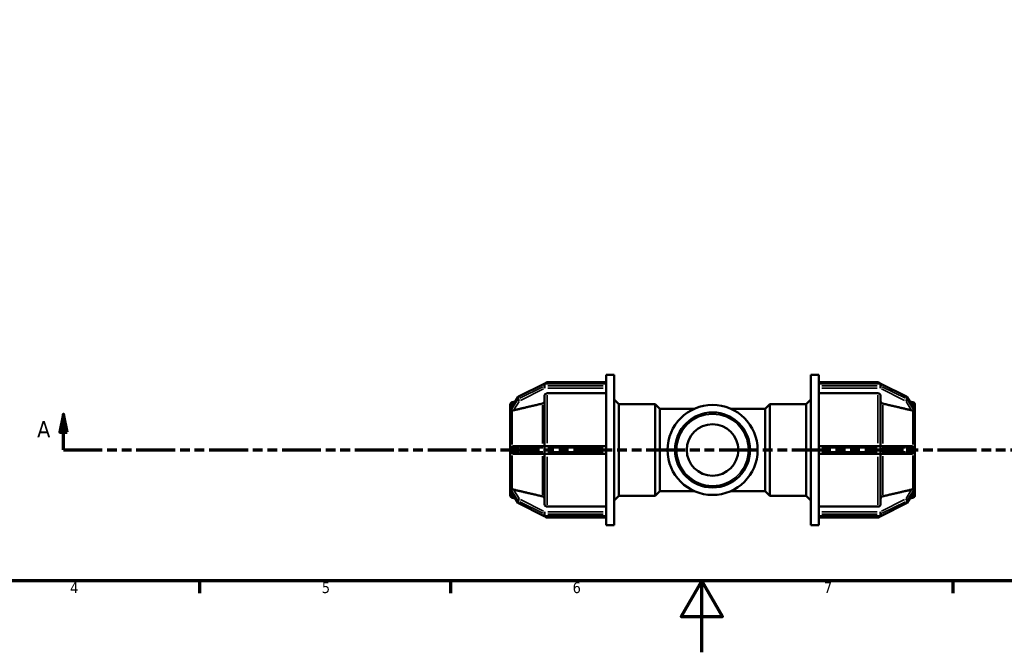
# Model space of a CAD drawing. Header units: millimetres. Extents: x 0 to 893, y -239 to 594.
# Tile 3 of 8: x 230 to 505, y 0 to 177. Entities that reach past the tile are written whole.
import ezdxf

# ---------------------------------------------------------------- set-up
doc = ezdxf.new("R2010")
doc.units = ezdxf.units.MM
doc.linetypes.add('DOUBLE_DASH_CHAIN', pattern=[1.2403, 0.6614, -0.0827, 0.1654, -0.0827, 0.1654, -0.0827])
for name, color, linetype, lineweight in [('Border (ANSI)', 7, 'Continuous', 70), ('Section Line (ANSI)', 7, 'DOUBLE_DASH_CHAIN', 70), ('Visible (ANSI)', 7, 'Continuous', 50), ('Visible Narrow (ANSI)', 7, 'Continuous', 35)]:
    doc.layers.add(name, color=color, linetype=linetype, lineweight=lineweight)
doc.styles.add('Label Text (ANSI)', font='tahoma.ttf')
doc.styles.add('Note Text (ANSI)', font='tahoma.ttf')

# ---------------------------------------------------------------- blocks, each defined once
blk = doc.blocks.new('Borders Default Border')
at = {"layer": 'Border (ANSI)'}
for p, q in [((280.33, 20), (280.33, 16.55)), ((350.42, 20), (350.42, 16.55)), ((490.58, 20), (490.58, 16.55))]:
    blk.add_line(p, q, dxfattribs=at)
at = {"layer": 'Border (ANSI)', "flags": 128}
for points in [[(20, 20), (20, 574), (821, 574), (821, 20), (20, 20)], [(420.5, 0), (420.5, 20), (414.73, 10), (426.27, 10), (420.5, 20)]]:
    blk.add_lwpolyline(points, dxfattribs=at)
at = {"layer": 'Border (ANSI)', "char_height": 3.05, "attachment_point": 7, "style": 'Note Text (ANSI)'}
for s, insert in [('4', (244.23, 16.55)), ('5', (314.48, 16.49)), ('6', (384.49, 16.49)), ('7', (454.6, 16.55))]:
    blk.add_mtext(s, dxfattribs=dict(at, insert=insert))
blk = doc.blocks.new('2dTransSection0')
at = {"layer": 'Section Line (ANSI)', "linetype": 'Continuous'}
for p, q in [((242.37, 66.53), (241.37, 61.53)), ((242.37, 61.53), (242.37, 66.53)), ((243.37, 61.53), (242.37, 66.53)), ((241.37, 61.53), (243.37, 61.53)), ((242.37, 56.53), (242.37, 61.53)), ((242.37, 56.53), (253.1, 56.53))]:
    blk.add_line(p, q, dxfattribs=at)
at = {"layer": 'Section Line (ANSI)', "linetype": 'DOUBLE_DASH_CHAIN', "ltscale": 16.393215}
blk.add_line((242.37, 56.53), (598.75, 56.53), dxfattribs=at)
at = {"layer": 'Section Line (ANSI)', "linetype": 'Continuous', "flags": 128}
blk.add_lwpolyline([(243.37, 61.53), (242.37, 66.53), (241.37, 61.53), (243.37, 61.53)], dxfattribs=at)
at = {"layer": 'Section Line (ANSI)'}
blk.add_solid([(243.37, 61.53), (242.37, 66.53), (241.37, 61.53), (243.37, 61.53)], dxfattribs=at)
at = {"layer": 'Section Line (ANSI)', "insert": (235.01, 60.03), "char_height": 4.57, "attachment_point": 7, "style": 'Label Text (ANSI)'}
blk.add_mtext('A', dxfattribs=at)

msp = doc.modelspace()

# ---------------------------------------------------------------- linework, layer by layer
at = {"layer": 'Visible (ANSI)'}
for p, q in [((393.872, 75.041), (393.872, 77.529)), ((393.872, 77.529), (396.072, 77.529)), ((396.072, 35.529), (396.072, 77.529)), ((450.992, 35.529), (450.992, 77.529)), ((450.992, 77.529), (453.192, 77.529)), ((453.192, 75.041), (453.192, 77.529)), ((376.529, 75.014), (369.378, 71.438)), ((393.872, 75.065), (376.744, 75.065)), ((377.416, 75.429), (393.872, 75.429)), ((393.872, 75.041), (393.872, 75)), ((393.872, 74.715), (393.872, 75)), ((393.872, 74.43), (393.872, 74.715)), ((393.872, 74.43), (393.872, 74.371)), ((393.872, 57.2), (393.872, 74.371)), ((453.192, 75.429), (469.649, 75.429)), ((453.192, 75.065), (470.321, 75.065)), ((453.192, 75), (453.192, 75.041)), ((453.192, 74.715), (453.192, 75)), ((453.192, 74.43), (453.192, 74.715)), ((453.192, 74.371), (453.192, 74.43)), ((453.192, 57.2), (453.192, 74.371)), ((470.535, 75.014), (477.687, 71.438)), ((376.616, 57.579), (376.616, 71.652)), ((393.872, 72.346), (377.416, 72.346)), ((469.649, 72.346), (453.192, 72.346)), ((470.449, 71.652), (470.449, 57.579)), ((367.032, 67.938), (367.032, 69.097)), ((369.182, 71.258), (367.395, 68.325)), ((367.625, 69.87), (368.475, 70.098)), ((397.392, 69.329), (396.072, 70.649)), ((397.392, 43.729), (397.392, 69.329)), ((397.392, 69.329), (407.552, 69.329)), ((407.552, 43.729), (407.552, 69.329)), ((408.832, 68.049), (407.552, 69.329)), ((438.232, 68.049), (439.512, 69.329)), ((439.512, 69.329), (439.512, 43.729)), ((439.512, 69.329), (449.672, 69.329)), ((449.672, 69.329), (450.992, 70.649)), ((449.672, 43.729), (449.672, 69.329)), ((477.882, 71.258), (479.67, 68.325)), ((479.439, 69.87), (478.59, 70.098)), ((480.032, 69.097), (480.032, 67.938)), ((367.034, 67.94), (367.032, 67.938)), ((367.032, 67.938), (367.032, 67.413)), ((367.032, 67.413), (367.032, 66.888)), ((367.032, 66.888), (367.034, 66.89)), ((367.033, 66.886), (367.032, 66.888)), ((367.032, 57.579), (367.032, 66.888)), ((408.832, 45.009), (408.832, 68.049)), ((408.832, 68.049), (418.495, 68.049)), ((428.569, 68.049), (438.232, 68.049)), ((438.232, 45.009), (438.232, 68.049)), ((480.031, 67.94), (480.032, 67.938)), ((480.032, 66.888), (480.031, 66.89)), ((480.031, 66.886), (480.032, 66.888)), ((480.032, 67.938), (480.032, 67.413)), ((480.032, 67.413), (480.032, 66.888)), ((480.032, 66.888), (480.032, 57.579)), ((367.032, 57.579), (367.032, 56.529)), ((367.034, 57.579), (367.032, 57.579)), ((367.032, 56.529), (367.032, 55.479)), ((367.032, 46.169), (367.032, 55.479)), ((367.032, 55.479), (367.034, 55.479)), ((369.592, 57.579), (368.017, 57.579)), ((368.017, 55.479), (369.592, 55.479)), ((376.744, 57.579), (369.592, 57.579)), ((369.592, 55.479), (376.744, 55.479)), ((376.616, 41.405), (376.616, 55.479)), ((393.872, 57.579), (376.744, 57.579)), ((376.744, 55.479), (393.872, 55.479)), ((393.872, 57.2), (393.872, 57.099)), ((393.872, 56.529), (393.872, 57.099)), ((393.872, 55.959), (393.872, 56.529)), ((393.872, 55.959), (393.872, 55.858)), ((393.872, 38.687), (393.872, 55.858)), ((470.321, 57.579), (453.192, 57.579)), ((453.192, 57.099), (453.192, 57.2)), ((453.192, 56.529), (453.192, 57.099)), ((453.192, 55.959), (453.192, 56.529)), ((453.192, 55.858), (453.192, 55.959)), ((453.192, 38.687), (453.192, 55.858)), ((453.192, 55.479), (470.321, 55.479)), ((477.472, 57.579), (470.321, 57.579)), ((470.321, 55.479), (477.472, 55.479)), ((470.449, 55.479), (470.449, 41.405)), ((479.048, 57.579), (477.472, 57.579)), ((477.472, 55.479), (479.048, 55.479)), ((480.031, 57.579), (480.032, 57.579)), ((480.032, 55.479), (480.031, 55.479)), ((480.032, 57.579), (480.032, 56.529)), ((480.032, 56.529), (480.032, 55.479)), ((480.032, 55.479), (480.032, 46.169)), ((367.032, 46.169), (367.033, 46.171)), ((367.032, 46.169), (367.032, 45.644)), ((367.034, 46.167), (367.032, 46.169)), ((367.032, 45.644), (367.032, 45.119)), ((367.032, 45.119), (367.034, 45.117)), ((367.032, 43.96), (367.032, 45.119)), ((367.395, 44.733), (369.182, 41.799)), ((408.832, 45.009), (407.552, 43.729)), ((408.832, 45.009), (418.495, 45.009)), ((428.569, 45.009), (438.232, 45.009)), ((438.232, 45.009), (439.512, 43.729)), ((479.67, 44.733), (477.882, 41.799)), ((480.032, 46.169), (480.031, 46.171)), ((480.031, 46.167), (480.032, 46.169)), ((480.032, 45.119), (480.031, 45.117)), ((480.032, 46.169), (480.032, 45.644)), ((480.032, 45.644), (480.032, 45.119)), ((480.032, 45.119), (480.032, 43.96)), ((367.625, 43.188), (368.475, 42.96)), ((369.378, 41.62), (376.529, 38.044)), ((397.392, 43.729), (396.072, 42.409)), ((397.392, 43.729), (407.552, 43.729)), ((439.512, 43.729), (449.672, 43.729)), ((449.672, 43.729), (450.992, 42.409)), ((477.687, 41.62), (470.535, 38.044)), ((479.439, 43.188), (478.59, 42.96)), ((377.416, 40.711), (393.872, 40.711)), ((393.872, 38.687), (393.872, 38.627)), ((393.872, 38.342), (393.872, 38.627)), ((453.192, 40.711), (469.649, 40.711)), ((453.192, 38.627), (453.192, 38.687)), ((453.192, 38.342), (453.192, 38.627)), ((376.744, 37.993), (393.872, 37.993)), ((377.416, 37.629), (393.872, 37.629)), ((393.872, 38.057), (393.872, 38.342)), ((393.872, 38.057), (393.872, 38.016)), ((393.872, 35.529), (393.872, 38.016)), ((453.192, 38.057), (453.192, 38.342)), ((453.192, 38.016), (453.192, 38.057)), ((453.192, 35.529), (453.192, 38.016)), ((470.321, 37.993), (453.192, 37.993)), ((453.192, 37.629), (469.649, 37.629)), ((393.872, 35.529), (396.072, 35.529)), ((450.992, 35.529), (453.192, 35.529))]:
    msp.add_line(p, q, dxfattribs=at)
for radius in [12.573, 10.477, 7.2]:
    msp.add_circle((423.532, 56.529), radius, dxfattribs=at)
for centre, radius, start, end in [((376.744, 74.585), 0.48, 90, 116.56505), ((377.416, 74.629), 0.8, 90, 146.98889), ((469.649, 74.629), 0.8, 33.01111, 90), ((470.321, 74.585), 0.48, 63.43495, 90), ((367.832, 69.097), 0.8, 105, 180), ((369.592, 71.009), 0.48, 116.56505, 148.64423), ((477.472, 71.009), 0.48, 31.35577, 63.43495), ((479.232, 69.097), 0.8, 0, 75), ((367.832, 43.96), 0.8, 180, 255), ((369.592, 42.049), 0.48, 211.35577, 243.43495), ((477.472, 42.049), 0.48, 296.56505, 328.64423), ((479.232, 43.96), 0.8, 285, 0), ((376.744, 38.473), 0.48, 243.43495, 270), ((377.416, 38.429), 0.8, 213.01111, 270), ((469.649, 38.429), 0.8, 270, 326.98889), ((470.321, 38.473), 0.48, 270, 296.56505)]:
    msp.add_arc(centre, radius, start, end, dxfattribs=at)
for points, knots in [([(377.416, 72.346), (377.317, 72.346), (377.201, 72.326), (377.018, 72.261), (376.92, 72.204), (376.78, 72.083), (376.714, 71.997), (376.639, 71.839), (376.616, 71.738), (376.616, 71.652)], [0, 0, 0, 0, 0.02960424, 0.02960424, 0.05923188, 0.05923188, 0.08888919, 0.08888919, 0.11857334, 0.11857334, 0.11857334, 0.11857334]), ([(470.449, 71.652), (470.449, 71.738), (470.426, 71.839), (470.35, 71.997), (470.285, 72.083), (470.145, 72.204), (470.046, 72.261), (469.864, 72.326), (469.748, 72.346), (469.649, 72.346)], [-0.11857334, -0.11857334, -0.11857334, -0.11857334, -0.08888919, -0.08888919, -0.05923188, -0.05923188, -0.02960424, -0.02960424, 0, 0, 0, 0]), ([(376.616, 70.146), (376.616, 70.06), (376.592, 69.959), (376.517, 69.801), (376.451, 69.716), (376.311, 69.594), (376.213, 69.537), (376.091, 69.494), (376.057, 69.484), (376.023, 69.475)], [0.11859448, 0.11859448, 0.11859448, 0.11859448, 0.148295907, 0.148295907, 0.177968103, 0.177968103, 0.207600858, 0.207600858, 0.217576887, 0.217576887, 0.217576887, 0.217576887]), ([(471.042, 69.475), (471.007, 69.484), (470.974, 69.494), (470.852, 69.537), (470.753, 69.594), (470.614, 69.716), (470.548, 69.801), (470.472, 69.959), (470.449, 70.06), (470.449, 70.146)], [0.256821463, 0.256821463, 0.256821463, 0.256821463, 0.266797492, 0.266797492, 0.296430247, 0.296430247, 0.326102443, 0.326102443, 0.35580387, 0.35580387, 0.35580387, 0.35580387]), ([(367.371, 68.253), (367.37, 68.256), (367.37, 68.259), (367.371, 68.277), (367.379, 68.296), (367.392, 68.32), (367.393, 68.322), (367.395, 68.325)], [-0.252301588, -0.252301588, -0.252301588, -0.252301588, -0.25018667, -0.25018667, -0.237937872, -0.237937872, -0.236374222, -0.236374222, -0.236374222, -0.236374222]), ([(367.625, 67.581), (367.561, 67.589), (367.508, 67.595), (367.43, 67.611), (367.401, 67.621), (367.375, 67.649), (367.37, 67.663), (367.37, 67.681), (367.371, 67.682), (367.371, 67.683)], [-0.283392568, -0.283392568, -0.283392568, -0.283392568, -0.259908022, -0.259908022, -0.238404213, -0.238404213, -0.225400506, -0.225400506, -0.224524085, -0.224524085, -0.224524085, -0.224524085]), ([(367.371, 67.683), (367.378, 67.793), (367.381, 67.895), (367.381, 68.076), (367.378, 68.167), (367.371, 68.253)], [0.39241377, 0.39241377, 0.39241377, 0.39241377, 0.44684548, 0.44684548, 0.5012772, 0.5012772, 0.5012772, 0.5012772]), ([(368.017, 67.613), (368.011, 67.611), (368.005, 67.61), (367.921, 67.591), (367.836, 67.579), (367.71, 67.575), (367.666, 67.577), (367.625, 67.581)], [0.173212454, 0.173212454, 0.173212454, 0.173212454, 0.175003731, 0.175003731, 0.199335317, 0.199335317, 0.213410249, 0.213410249, 0.213410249, 0.213410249]), ([(479.439, 67.581), (479.399, 67.577), (479.354, 67.575), (479.229, 67.579), (479.144, 67.591), (479.066, 67.609), (479.06, 67.61), (479.054, 67.611), (479.048, 67.613)], [0.305992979, 0.305992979, 0.305992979, 0.305992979, 0.320067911, 0.320067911, 0.344399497, 0.344399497, 0.344399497, 0.346190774, 0.346190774, 0.346190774, 0.346190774]), ([(479.694, 67.683), (479.695, 67.666), (479.691, 67.653), (479.668, 67.624), (479.643, 67.614), (479.571, 67.597), (479.512, 67.59), (479.439, 67.581)], [-0.082814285, -0.082814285, -0.082814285, -0.082814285, -0.070252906, -0.070252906, -0.050507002, -0.050507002, -0.023123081, -0.023123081, -0.023123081, -0.023123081]), ([(479.67, 68.325), (479.672, 68.322), (479.673, 68.319), (479.685, 68.298), (479.692, 68.281), (479.694, 68.261), (479.694, 68.257), (479.694, 68.253)], [-0.094471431, -0.094471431, -0.094471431, -0.094471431, -0.092685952, -0.092685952, -0.08153942, -0.08153942, -0.078145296, -0.078145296, -0.078145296, -0.078145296]), ([(479.694, 68.253), (479.687, 68.167), (479.684, 68.076), (479.684, 67.985), (479.684, 67.895), (479.687, 67.793), (479.694, 67.683)], [0.83925925, 0.83925925, 0.83925925, 0.83925925, 0.89369097, 0.89369097, 0.89369097, 0.94812268, 0.94812268, 0.94812268, 0.94812268]), ([(367.371, 57.099), (367.37, 57.114), (367.371, 57.129), (367.377, 57.175), (367.386, 57.208), (367.432, 57.3), (367.475, 57.352), (367.557, 57.426), (367.589, 57.451), (367.625, 57.473)], [-0.230026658, -0.230026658, -0.230026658, -0.230026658, -0.223580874, -0.223580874, -0.210657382, -0.210657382, -0.191835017, -0.191835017, -0.181416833, -0.181416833, -0.181416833, -0.181416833]), ([(367.625, 55.585), (367.586, 55.609), (367.551, 55.636), (367.475, 55.706), (367.439, 55.75), (367.398, 55.825), (367.385, 55.856), (367.372, 55.912), (367.37, 55.935), (367.371, 55.959)], [-0.339735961, -0.339735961, -0.339735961, -0.339735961, -0.325147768, -0.325147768, -0.30441274, -0.30441274, -0.291468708, -0.291468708, -0.282432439, -0.282432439, -0.282432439, -0.282432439]), ([(367.371, 55.959), (367.378, 56.155), (367.381, 56.347), (367.381, 56.71), (367.378, 56.903), (367.371, 57.099)], [0.39241377, 0.39241377, 0.39241377, 0.39241377, 0.44684548, 0.44684548, 0.5012772, 0.5012772, 0.5012772, 0.5012772]), ([(367.625, 57.473), (367.666, 57.498), (367.71, 57.519), (367.836, 57.564), (367.921, 57.577), (368.005, 57.579), (368.011, 57.579), (368.017, 57.579)], [0.130989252, 0.130989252, 0.130989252, 0.130989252, 0.14506418, 0.14506418, 0.169395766, 0.169395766, 0.171187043, 0.171187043, 0.171187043, 0.171187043]), ([(368.017, 55.479), (368.011, 55.479), (368.005, 55.479), (367.921, 55.481), (367.836, 55.494), (367.71, 55.538), (367.666, 55.559), (367.625, 55.585)], [0.173212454, 0.173212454, 0.173212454, 0.173212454, 0.175003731, 0.175003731, 0.199335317, 0.199335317, 0.213410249, 0.213410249, 0.213410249, 0.213410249]), ([(479.048, 57.579), (479.054, 57.579), (479.06, 57.579), (479.066, 57.579), (479.144, 57.577), (479.229, 57.564), (479.354, 57.519), (479.399, 57.498), (479.439, 57.473)], [0.34260822, 0.34260822, 0.34260822, 0.34260822, 0.344399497, 0.344399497, 0.344399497, 0.368731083, 0.368731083, 0.382806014, 0.382806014, 0.382806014, 0.382806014]), ([(479.439, 55.585), (479.399, 55.559), (479.354, 55.538), (479.229, 55.494), (479.144, 55.481), (479.066, 55.479), (479.06, 55.479), (479.054, 55.479), (479.048, 55.479)], [0.305992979, 0.305992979, 0.305992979, 0.305992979, 0.320067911, 0.320067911, 0.344399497, 0.344399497, 0.344399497, 0.346190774, 0.346190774, 0.346190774, 0.346190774]), ([(479.439, 57.473), (479.51, 57.429), (479.568, 57.376), (479.636, 57.29), (479.658, 57.254), (479.684, 57.187), (479.691, 57.158), (479.694, 57.118), (479.694, 57.108), (479.694, 57.099)], [-0.133002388, -0.133002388, -0.133002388, -0.133002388, -0.107424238, -0.107424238, -0.091795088, -0.091795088, -0.080811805, -0.080811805, -0.077259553, -0.077259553, -0.077259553, -0.077259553]), ([(479.694, 55.959), (479.694, 55.959), (479.694, 55.959), (479.695, 55.927), (479.691, 55.896), (479.669, 55.824), (479.647, 55.785), (479.58, 55.693), (479.521, 55.637), (479.445, 55.588), (479.442, 55.586), (479.439, 55.585)], [-0.078253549, -0.078253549, -0.078253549, -0.078253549, -0.078232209, -0.078232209, -0.066687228, -0.066687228, -0.050429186, -0.050429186, -0.023665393, -0.023665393, -0.022735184, -0.022735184, -0.022735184, -0.022735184]), ([(479.694, 57.099), (479.687, 56.903), (479.684, 56.71), (479.684, 56.529), (479.684, 56.347), (479.687, 56.155), (479.694, 55.959)], [-0.05443172, -0.05443172, -0.05443172, -0.05443172, 0, 0, 0, 0.05443172, 0.05443172, 0.05443172, 0.05443172]), ([(367.371, 45.374), (367.37, 45.378), (367.37, 45.381), (367.372, 45.402), (367.379, 45.415), (367.411, 45.441), (367.446, 45.451), (367.526, 45.464), (367.572, 45.47), (367.625, 45.476)], [-0.26104726, -0.26104726, -0.26104726, -0.26104726, -0.258440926, -0.258440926, -0.245447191, -0.245447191, -0.223065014, -0.223065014, -0.203770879, -0.203770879, -0.203770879, -0.203770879]), ([(367.395, 44.733), (367.391, 44.74), (367.387, 44.747), (367.375, 44.771), (367.37, 44.787), (367.37, 44.802), (367.371, 44.803), (367.371, 44.804)], [-0.236797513, -0.236797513, -0.236797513, -0.236797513, -0.232546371, -0.232546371, -0.221012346, -0.221012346, -0.219970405, -0.219970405, -0.219970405, -0.219970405]), ([(367.371, 44.804), (367.378, 44.89), (367.381, 44.982), (367.381, 45.163), (367.378, 45.265), (367.371, 45.374)], [0.39241377, 0.39241377, 0.39241377, 0.39241377, 0.44684548, 0.44684548, 0.5012772, 0.5012772, 0.5012772, 0.5012772]), ([(367.625, 45.476), (367.666, 45.481), (367.71, 45.482), (367.836, 45.478), (367.921, 45.466), (368.005, 45.448), (368.011, 45.446), (368.017, 45.445)], [0.130989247, 0.130989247, 0.130989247, 0.130989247, 0.14506418, 0.14506418, 0.169395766, 0.169395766, 0.171187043, 0.171187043, 0.171187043, 0.171187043]), ([(479.048, 45.445), (479.054, 45.446), (479.06, 45.448), (479.066, 45.449), (479.144, 45.466), (479.229, 45.478), (479.354, 45.482), (479.399, 45.481), (479.439, 45.476)], [0.34260822, 0.34260822, 0.34260822, 0.34260822, 0.344399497, 0.344399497, 0.344399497, 0.368731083, 0.368731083, 0.382806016, 0.382806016, 0.382806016, 0.382806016]), ([(479.439, 45.476), (479.486, 45.471), (479.527, 45.466), (479.611, 45.453), (479.649, 45.443), (479.684, 45.417), (479.692, 45.404), (479.694, 45.383), (479.694, 45.379), (479.694, 45.374)], [-0.135930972, -0.135930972, -0.135930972, -0.135930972, -0.119033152, -0.119033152, -0.095348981, -0.095348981, -0.082223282, -0.082223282, -0.079089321, -0.079089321, -0.079089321, -0.079089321]), ([(479.694, 44.804), (479.695, 44.791), (479.691, 44.775), (479.679, 44.749), (479.675, 44.741), (479.67, 44.733)], [-0.078441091, -0.078441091, -0.078441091, -0.078441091, -0.067340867, -0.067340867, -0.062680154, -0.062680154, -0.062680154, -0.062680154]), ([(479.694, 45.374), (479.687, 45.265), (479.684, 45.163), (479.684, 45.072), (479.684, 44.982), (479.687, 44.89), (479.694, 44.804)], [-0.05443172, -0.05443172, -0.05443172, -0.05443172, 0, 0, 0, 0.05443172, 0.05443172, 0.05443172, 0.05443172]), ([(376.023, 43.582), (376.057, 43.574), (376.091, 43.564), (376.213, 43.52), (376.311, 43.463), (376.451, 43.342), (376.517, 43.257), (376.592, 43.098), (376.616, 42.997), (376.616, 42.911)], [0.256821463, 0.256821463, 0.256821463, 0.256821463, 0.266797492, 0.266797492, 0.296430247, 0.296430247, 0.326102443, 0.326102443, 0.35580387, 0.35580387, 0.35580387, 0.35580387]), ([(376.616, 41.405), (376.616, 41.319), (376.639, 41.219), (376.714, 41.06), (376.78, 40.975), (376.92, 40.854), (377.018, 40.797), (377.201, 40.731), (377.317, 40.711), (377.416, 40.711)], [-0.11857334, -0.11857334, -0.11857334, -0.11857334, -0.08888919, -0.08888919, -0.05923188, -0.05923188, -0.02960424, -0.02960424, 0, 0, 0, 0]), ([(469.649, 40.711), (469.748, 40.711), (469.864, 40.731), (470.046, 40.797), (470.145, 40.854), (470.285, 40.975), (470.35, 41.06), (470.426, 41.219), (470.449, 41.319), (470.449, 41.405)], [0, 0, 0, 0, 0.02960424, 0.02960424, 0.05923188, 0.05923188, 0.08888919, 0.08888919, 0.11857334, 0.11857334, 0.11857334, 0.11857334]), ([(470.449, 42.911), (470.449, 42.997), (470.472, 43.098), (470.548, 43.257), (470.614, 43.342), (470.753, 43.463), (470.852, 43.52), (470.974, 43.564), (471.007, 43.574), (471.042, 43.582)], [0.11859448, 0.11859448, 0.11859448, 0.11859448, 0.148295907, 0.148295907, 0.177968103, 0.177968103, 0.207600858, 0.207600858, 0.217576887, 0.217576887, 0.217576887, 0.217576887])]:
    msp.add_open_spline(points, degree=3, knots=knots, dxfattribs=at)
for points, weights in [([(376.023, 69.475), (371.722, 68.475), (368.017, 67.613)], [1, 1.00290125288, 1.00029207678]), ([(479.048, 67.613), (475.342, 68.475), (471.042, 69.475)], [1.00029207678, 1.00290125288, 1]), ([(368.017, 45.445), (371.722, 44.582), (376.023, 43.582)], [1.00029207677, 1.00290125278, 1]), ([(471.042, 43.582), (475.342, 44.582), (479.048, 45.445)], [1, 1.00290125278, 1.00029207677])]:
    msp.add_rational_spline(points, weights, degree=2, dxfattribs=at)
for points in [[(367.034, 67.94), (367.032, 67.759), (367.032, 67.579), (367.032, 67.413)], [(367.032, 67.413), (367.032, 67.247), (367.032, 67.066), (367.034, 66.89)], [(367.034, 66.89), (367.034, 66.889), (367.034, 66.888), (367.033, 66.886)], [(480.032, 67.413), (480.032, 67.579), (480.033, 67.759), (480.031, 67.94)], [(480.031, 66.89), (480.033, 67.066), (480.032, 67.247), (480.032, 67.413)], [(480.031, 66.886), (480.031, 66.888), (480.031, 66.889), (480.031, 66.89)], [(367.034, 57.579), (367.032, 57.222), (367.032, 56.861), (367.032, 56.529)], [(367.032, 56.529), (367.032, 56.197), (367.032, 55.836), (367.034, 55.479)], [(480.032, 56.529), (480.032, 56.861), (480.033, 57.222), (480.031, 57.579)], [(480.031, 55.479), (480.033, 55.836), (480.032, 56.197), (480.032, 56.529)], [(367.034, 46.167), (367.032, 45.992), (367.032, 45.81), (367.032, 45.644)], [(367.032, 45.644), (367.032, 45.478), (367.032, 45.299), (367.034, 45.117)], [(367.033, 46.171), (367.034, 46.17), (367.034, 46.168), (367.034, 46.167)], [(480.031, 46.167), (480.031, 46.168), (480.031, 46.17), (480.031, 46.171)], [(480.032, 45.644), (480.032, 45.81), (480.033, 45.992), (480.031, 46.167)], [(480.031, 45.117), (480.033, 45.299), (480.032, 45.478), (480.032, 45.644)]]:
    msp.add_open_spline(points, degree=3, dxfattribs=at)
at = {"layer": 'Visible Narrow (ANSI)'}
for p, q in [((369.71, 71.547), (376.147, 74.766)), ((376.504, 74.916), (376.504, 74.403)), ((376.744, 75.064), (376.744, 75.006)), ((376.744, 74.459), (376.744, 74.972)), ((376.744, 74.41), (376.744, 73.808)), ((377.416, 75.428), (377.416, 75.1)), ((377.601, 75), (393.016, 75)), ((393.016, 74.43), (377.601, 74.43)), ((454.049, 75), (469.464, 75)), ((469.464, 74.43), (454.049, 74.43)), ((469.649, 75.1), (469.649, 75.428)), ((470.321, 75.006), (470.321, 75.064)), ((470.321, 74.972), (470.321, 74.459)), ((470.321, 73.808), (470.321, 74.41)), ((470.561, 74.403), (470.561, 74.916)), ((470.918, 74.766), (477.355, 71.547)), ((376.147, 74.196), (369.71, 70.977)), ((369.95, 70.377), (376.387, 73.596)), ((377.416, 71.845), (377.416, 58.46)), ((377.601, 73.775), (393.016, 73.775)), ((454.049, 73.775), (469.464, 73.775)), ((469.649, 58.46), (469.649, 71.845)), ((470.678, 73.596), (477.115, 70.377)), ((477.355, 70.977), (470.918, 74.196)), ((367.46, 68.401), (369.078, 71.055)), ((369.078, 70.485), (367.46, 67.831)), ((367.625, 68.815), (367.625, 69.867)), ((368.095, 67.742), (369.513, 70.069)), ((369.168, 71.174), (369.168, 70.661)), ((369.352, 70.827), (369.352, 71.34)), ((376.023, 58.287), (376.023, 69.066)), ((471.042, 69.066), (471.042, 58.287)), ((477.551, 70.069), (478.969, 67.742)), ((477.712, 71.34), (477.712, 70.827)), ((477.897, 70.661), (477.897, 71.174)), ((477.987, 71.055), (479.604, 68.401)), ((479.604, 67.831), (477.987, 70.485)), ((479.439, 68.815), (479.439, 69.867)), ((367.625, 58.074), (367.625, 67.232)), ((479.439, 58.074), (479.439, 67.232)), ((367.46, 57.099), (369.078, 57.099)), ((369.078, 55.959), (367.46, 55.959)), ((367.625, 45.826), (367.625, 54.983)), ((369.168, 57.042), (369.168, 56.016)), ((369.341, 57.099), (369.174, 57.099)), ((369.174, 55.959), (369.341, 55.959)), ((369.352, 56.016), (369.352, 57.042)), ((369.71, 57.099), (376.147, 57.099)), ((376.147, 55.959), (369.71, 55.959)), ((376.504, 57.042), (376.504, 56.016)), ((376.732, 57.099), (376.515, 57.099)), ((376.515, 55.959), (376.732, 55.959)), ((376.744, 57.577), (376.744, 57.136)), ((376.744, 56.016), (376.744, 57.042)), ((376.744, 55.921), (376.744, 55.48)), ((377.601, 57.099), (393.016, 57.099)), ((393.016, 55.959), (377.601, 55.959)), ((454.049, 57.099), (469.464, 57.099)), ((469.464, 55.959), (454.049, 55.959)), ((470.321, 57.136), (470.321, 57.577)), ((470.321, 57.042), (470.321, 56.016)), ((470.321, 55.48), (470.321, 55.921)), ((470.55, 57.099), (470.333, 57.099)), ((470.333, 55.959), (470.55, 55.959)), ((470.561, 56.016), (470.561, 57.042)), ((470.918, 57.099), (477.355, 57.099)), ((477.355, 55.959), (470.918, 55.959)), ((477.712, 57.042), (477.712, 56.016)), ((477.89, 57.099), (477.724, 57.099)), ((477.724, 55.959), (477.89, 55.959)), ((477.897, 56.016), (477.897, 57.042)), ((477.987, 57.099), (479.604, 57.099)), ((479.604, 55.959), (477.987, 55.959)), ((479.439, 45.826), (479.439, 54.983)), ((376.023, 43.992), (376.023, 54.77)), ((377.416, 54.597), (377.416, 41.212)), ((469.649, 41.212), (469.649, 54.597)), ((471.042, 54.77), (471.042, 43.992)), ((367.46, 45.227), (369.078, 42.572)), ((369.078, 42.002), (367.46, 44.657)), ((367.625, 43.191), (367.625, 44.242)), ((369.513, 42.988), (368.095, 45.316)), ((478.969, 45.316), (477.551, 42.988)), ((477.987, 42.572), (479.604, 45.227)), ((479.604, 44.657), (477.987, 42.002)), ((479.439, 43.191), (479.439, 44.242)), ((369.168, 42.396), (369.168, 41.883)), ((369.352, 41.717), (369.352, 42.23)), ((369.71, 42.08), (376.147, 38.862)), ((376.147, 38.292), (369.71, 41.51)), ((376.387, 39.462), (369.95, 42.68)), ((477.115, 42.68), (470.678, 39.462)), ((470.918, 38.862), (477.355, 42.08)), ((477.355, 41.51), (470.918, 38.292)), ((477.712, 42.23), (477.712, 41.717)), ((477.897, 41.883), (477.897, 42.396)), ((376.504, 38.654), (376.504, 38.141)), ((376.744, 39.25), (376.744, 38.647)), ((376.744, 38.086), (376.744, 38.599)), ((393.016, 39.283), (377.601, 39.283)), ((377.601, 38.627), (393.016, 38.627)), ((469.464, 39.283), (454.049, 39.283)), ((454.049, 38.627), (469.464, 38.627)), ((470.321, 38.647), (470.321, 39.25)), ((470.321, 38.599), (470.321, 38.086)), ((470.561, 38.141), (470.561, 38.654)), ((376.744, 38.051), (376.744, 37.993)), ((377.416, 37.958), (377.416, 37.63)), ((393.016, 38.057), (377.601, 38.057)), ((469.464, 38.057), (454.049, 38.057)), ((469.649, 37.63), (469.649, 37.958)), ((470.321, 37.993), (470.321, 38.051))]:
    msp.add_line(p, q, dxfattribs=at)
msp.add_circle((423.532, 56.529), 9.998, dxfattribs=at)
for centre, major_axis, ratio, start_param, end_param in [((376.744, 74.585), (-0.215, 0.429), 0.25, 0.0231824, 0.4404652), ((376.744, 74.015), (0.215, -0.429), 0.25, 3.6837801, 5.0974968), ((376.744, 74.585), (0.48, 0), 0.8660254, 1.5969763, 2.0682152), ((376.744, 74.015), (-0.48, 0), 0.8660254, 4.7385689, 5.2098078), ((470.321, 74.585), (0.48, 0), 0.8660254, 1.0733775, 1.5446164), ((470.321, 74.015), (-0.48, 0), 0.8660254, 4.2149701, 4.686209), ((470.321, 74.015), (0.215, 0.429), 0.25, 4.3272812, 5.7409979), ((470.321, 74.585), (0.215, 0.429), 0.25, 5.8427201, 6.2600029), ((369.592, 71.009), (-0.41, 0.25), 0.4422053, 0.0131602, 0.2500436), ((369.592, 70.439), (-0.41, 0.25), 0.4422053, 0.3417436, 1.7554603), ((369.592, 71.009), (0.48, 0), 0.8660254, 2.1224766, 2.6279443), ((369.592, 70.439), (-0.48, 0), 0.8660254, 5.2640693, 5.769537), ((369.592, 71.009), (-0.215, 0.429), 0.25, 0.0231824, 0.4404652), ((369.592, 70.439), (-0.215, 0.429), 0.25, 0.5421874, 1.9559041), ((477.472, 70.439), (-0.215, -0.429), 0.25, 1.1856885, 2.5994052), ((477.472, 70.439), (0.41, 0.25), 0.4422053, 4.527725, 5.9414417), ((477.472, 71.009), (0.215, 0.429), 0.25, 5.8427201, 6.2600029), ((477.472, 71.009), (0.48, 0), 0.8660254, 0.5136483, 1.019116), ((477.472, 70.439), (-0.48, 0), 0.8660254, 3.655241, 4.1607087), ((477.472, 71.009), (0.41, 0.25), 0.4422053, 6.0331417, 6.2700251), ((369.592, 57.099), (0, 0.48), 0.8844106, 0.0785398, 1.4922565), ((369.592, 55.959), (0, -0.48), 0.8844106, 4.7909288, 6.2046455), ((369.592, 57.099), (0, 0.48), 0.5, 0.0785398, 1.4922565), ((369.592, 55.959), (0, -0.48), 0.5, 4.7909288, 6.2046455), ((376.744, 57.099), (0, 0.48), 0.5, 0.0785398, 1.4922565), ((376.744, 55.959), (0, -0.48), 0.5, 4.7909288, 6.2046455), ((470.321, 57.099), (0, 0.48), 0.5, 4.7909288, 6.2046455), ((470.321, 55.959), (0, -0.48), 0.5, 0.0785398, 1.4922565), ((477.472, 57.099), (0, 0.48), 0.5, 4.7909288, 6.2046455), ((477.472, 55.959), (0, -0.48), 0.5, 0.0785398, 1.4922565), ((477.472, 57.099), (0, 0.48), 0.8844106, 4.7909288, 6.2046455), ((477.472, 55.959), (0, -0.48), 0.8844106, 0.0785398, 1.4922565), ((369.592, 42.049), (-0.41, -0.25), 0.4422053, 6.0331417, 6.2700251), ((369.592, 42.619), (-0.41, -0.25), 0.4422053, 4.527725, 5.9414417), ((369.592, 42.619), (0.48, 0), 0.8660254, 3.655241, 4.1607087), ((369.592, 42.049), (-0.48, 0), 0.8660254, 0.5136483, 1.019116), ((369.592, 42.049), (-0.215, -0.429), 0.25, 5.8427201, 6.2600029), ((369.592, 42.619), (0.215, 0.429), 0.25, 1.1856885, 2.5994052), ((477.472, 42.619), (0.215, -0.429), 0.25, 0.5421874, 1.9559041), ((477.472, 42.619), (0.41, -0.25), 0.4422053, 0.3417436, 1.7554603), ((477.472, 42.049), (0.215, -0.429), 0.25, 0.0231824, 0.4404652), ((477.472, 42.619), (0.48, 0), 0.8660254, 5.2640693, 5.769537), ((477.472, 42.049), (-0.48, 0), 0.8660254, 2.1224766, 2.6279443), ((477.472, 42.049), (0.41, -0.25), 0.4422053, 0.0131602, 0.2500436), ((376.744, 39.043), (-0.215, -0.429), 0.25, 4.3272812, 5.7409979), ((376.744, 39.043), (0.48, 0), 0.8660254, 4.2149701, 4.686209), ((470.321, 39.043), (0.48, 0), 0.8660254, 4.7385689, 5.2098078), ((470.321, 39.043), (-0.215, 0.429), 0.25, 3.6837801, 5.0974968), ((376.744, 38.473), (-0.215, -0.429), 0.25, 5.8427201, 6.2600029), ((376.744, 38.473), (-0.48, 0), 0.8660254, 1.0733775, 1.5446164), ((470.321, 38.473), (-0.48, 0), 0.8660254, 1.5969763, 2.0682152), ((470.321, 38.473), (0.215, -0.429), 0.25, 0.0231824, 0.4404652)]:
    msp.add_ellipse(centre, major_axis=major_axis, ratio=ratio, start_param=start_param, end_param=end_param, dxfattribs=at)

# ---------------------------------------------------------------- block references
msp.add_blockref('Borders Default Border', (0, 0))
at = {"layer": 'Section Line (ANSI)'}
msp.add_blockref('2dTransSection0', (0, 0), dxfattribs=at)

doc.saveas('drawing.dxf')
